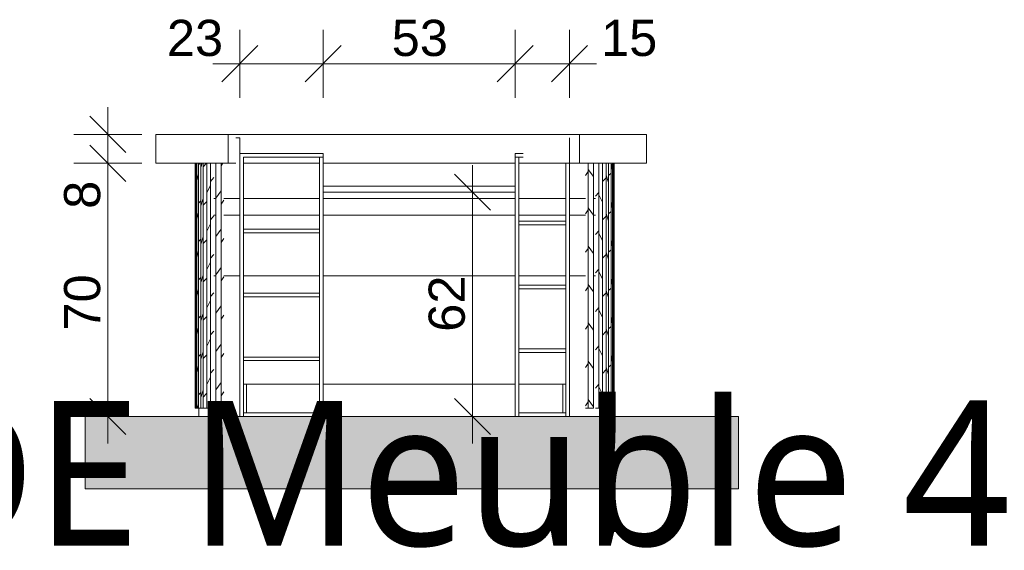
# Model space of a CAD drawing. Header units: millimetres. Extents: x -13154190 to -13148745, y -52871 to -46867.
# Tile 4 of 4: x -13151467 to -13148745, y -52871 to -51404. Entities that reach past the tile are written whole.
import ezdxf

# ---------------------------------------------------------------- set-up
doc = ezdxf.new("R2010")
doc.units = ezdxf.units.MM
doc.header["$MEASUREMENT"] = 0
for name, color, linetype in [('0._RDC (88)_1_AAG Marque_ FACADES', 7, 'Continuous'), ('FACADE Meuble 3_5_0', 7, 'Continuous'), ('FACADE Meuble 3_5_AAG constr dalles', 7, 'Continuous'), ('FACADE Meuble 3_5_AAG constr Poteaux', 7, 'Continuous'), ('FACADE Meuble 3_5_BQN 2 COTATIONS PC', 7, 'Continuous')]:
    doc.layers.add(name, color=color, linetype=linetype)
doc.styles.add('STYLE_GENERE_1', font='malgunsl.ttf')
doc.styles.add('STYLE_GENERE_2', font='txt')

msp = doc.modelspace()

# ---------------------------------------------------------------- hatches: boundary and pattern name
at = {"layer": 'FACADE Meuble 3_5_0', "linetype": 'Continuous', "lineweight": 18, "true_color": 0xb3b3b3}
msp.add_hatch(color=253, dxfattribs=at).paths.add_polyline_path([(-13149479.6, -52501.4), (-13151286.2, -52501.4), (-13151286.2, -52701.4), (-13149479.6, -52701.4)])

# ---------------------------------------------------------------- linework, layer by layer
at = {"layer": 'FACADE Meuble 3_5_0', "color": 250, "linetype": 'Continuous', "lineweight": 0, "true_color": 0x191919}
for p, q in [((-13150867.2, -51731.4), (-13150870, -51731.4)), ((-13150867.2, -51731.4), (-13150862.8, -51731.4)), ((-13150858.3, -51731.4), (-13150862.8, -51731.4)), ((-13150858.3, -51899), (-13150858.3, -51731.4)), ((-13149947, -51731.4), (-13149947, -51801.4)), ((-13150858.3, -51774.6), (-13150628.3, -51774.6)), ((-13150648.3, -51784.6), (-13150848.3, -51784.6)), ((-13150848.3, -51784.6), (-13150848.3, -51983.5)), ((-13150638.3, -51784.6), (-13150648.3, -51784.6)), ((-13150628.3, -51784.6), (-13150638.3, -51784.6)), ((-13150638.3, -51983.5), (-13150638.3, -51784.6)), ((-13150628.3, -51774.6), (-13150628.3, -51784.6)), ((-13150628.3, -51784.6), (-13150628.3, -51864.6)), ((-13150097, -51774.6), (-13150075.3, -51774.6)), ((-13150097, -51774.6), (-13150097, -51784.6)), ((-13150097, -51784.6), (-13150097, -51864.6)), ((-13150097, -51784.6), (-13150087, -51784.6)), ((-13150087, -51784.6), (-13150075.3, -51784.6)), ((-13150087, -51961.3), (-13150087, -51784.6)), ((-13149957, -51801.4), (-13149957, -51961.3)), ((-13149947, -51801.4), (-13149947, -51899)), ((-13150628.3, -51864.6), (-13150097, -51864.6)), ((-13150628.3, -51864.6), (-13150628.3, -51881.3)), ((-13150097, -51864.6), (-13150097, -51881.3)), ((-13150097, -51881.3), (-13150628.3, -51881.3)), ((-13150628.3, -51881.3), (-13150628.3, -52501.4)), ((-13150097, -51881.3), (-13150097, -52501.4)), ((-13150950.1, -51899), (-13150949.8, -51899)), ((-13150930.4, -51899), (-13150928.8, -51899)), ((-13150925.2, -51899), (-13150928.8, -51899)), ((-13150925.2, -51899), (-13150924.6, -51899)), ((-13150901.9, -51899), (-13150902.5, -51899)), ((-13150901.9, -51899), (-13150897.7, -51899)), ((-13150893.5, -51899), (-13150897.7, -51899)), ((-13150893.5, -51899), (-13150889.2, -51899)), ((-13150889.2, -51899), (-13150884.9, -51899)), ((-13150884.9, -51899), (-13150880.5, -51899)), ((-13150876.1, -51899), (-13150880.5, -51899)), ((-13150871.7, -51899), (-13150876.1, -51899)), ((-13150867.2, -51899), (-13150871.7, -51899)), ((-13150867.2, -51899), (-13150862.8, -51899)), ((-13150858.3, -51899), (-13150862.8, -51899)), ((-13150858.3, -52112.4), (-13150858.3, -51899)), ((-13150848.3, -51899), (-13150638.3, -51899)), ((-13150628.3, -51899), (-13150402.7, -51899)), ((-13150402.7, -51899), (-13150097, -51899)), ((-13150087, -51899), (-13149957, -51899)), ((-13149942.6, -51899), (-13149947, -51899)), ((-13149947, -51899), (-13149947, -52112.4)), ((-13149938.1, -51899), (-13149942.6, -51899)), ((-13149933.7, -51899), (-13149938.1, -51899)), ((-13149929.2, -51899), (-13149933.7, -51899)), ((-13149924.8, -51899), (-13149929.2, -51899)), ((-13149920.5, -51899), (-13149924.8, -51899)), ((-13149916.1, -51899), (-13149920.5, -51899)), ((-13149911.8, -51899), (-13149916.1, -51899)), ((-13149907.6, -51899), (-13149911.8, -51899)), ((-13149903.5, -51899), (-13149907.6, -51899)), ((-13149902.8, -51899), (-13149903.5, -51899)), ((-13149880.1, -51899), (-13149880.7, -51899)), ((-13149876.5, -51899), (-13149880.1, -51899)), ((-13149875, -51899), (-13149876.5, -51899)), ((-13149855.2, -51899), (-13149855.6, -51899)), ((-13150949.8, -51944.8), (-13150950.1, -51944.8)), ((-13150928.8, -51944.8), (-13150930.4, -51944.8)), ((-13150928.8, -51944.8), (-13150925.2, -51944.8)), ((-13150924.6, -51944.8), (-13150925.2, -51944.8)), ((-13150902.5, -51944.8), (-13150901.9, -51944.8)), ((-13150897.7, -51944.8), (-13150901.9, -51944.8)), ((-13150897.7, -51944.8), (-13150893.5, -51944.8)), ((-13150889.2, -51944.8), (-13150893.5, -51944.8)), ((-13150884.9, -51944.8), (-13150889.2, -51944.8)), ((-13150880.5, -51944.8), (-13150884.9, -51944.8)), ((-13150880.5, -51944.8), (-13150876.1, -51944.8)), ((-13150876.1, -51944.8), (-13150871.7, -51944.8)), ((-13150871.7, -51944.8), (-13150867.2, -51944.8)), ((-13150862.8, -51944.8), (-13150867.2, -51944.8)), ((-13150862.8, -51944.8), (-13150858.3, -51944.8)), ((-13150638.3, -51944.8), (-13150848.3, -51944.8)), ((-13150097, -51944.8), (-13150628.3, -51944.8)), ((-13149957, -51944.8), (-13150087, -51944.8)), ((-13149942.6, -51944.8), (-13149947, -51944.8)), ((-13149938.1, -51944.8), (-13149942.6, -51944.8)), ((-13149933.7, -51944.8), (-13149938.1, -51944.8)), ((-13149933.7, -51944.8), (-13149929.2, -51944.8)), ((-13149924.8, -51944.8), (-13149929.2, -51944.8)), ((-13149920.5, -51944.8), (-13149924.8, -51944.8)), ((-13149916.1, -51944.8), (-13149920.5, -51944.8)), ((-13149916.1, -51944.8), (-13149911.8, -51944.8)), ((-13149907.6, -51944.8), (-13149911.8, -51944.8)), ((-13149903.5, -51944.8), (-13149907.6, -51944.8)), ((-13149902.8, -51944.8), (-13149903.5, -51944.8)), ((-13149880.7, -51944.8), (-13149880.1, -51944.8)), ((-13149876.5, -51944.8), (-13149880.1, -51944.8)), ((-13149875, -51944.8), (-13149876.5, -51944.8)), ((-13149855.2, -51944.8), (-13149855.6, -51944.8)), ((-13150087, -51971.3), (-13150087, -51961.3)), ((-13149957, -51961.3), (-13150087, -51961.3)), ((-13150087, -52138), (-13150087, -51971.3)), ((-13150087, -51971.3), (-13149957, -51971.3)), ((-13149957, -51961.3), (-13149957, -51971.3)), ((-13149957, -51971.3), (-13149957, -52138)), ((-13150638.3, -51983.5), (-13150848.3, -51983.5)), ((-13150848.3, -51983.5), (-13150848.3, -51993.5)), ((-13150848.3, -51993.5), (-13150638.3, -51993.5)), ((-13150848.3, -51993.5), (-13150848.3, -52160.2)), ((-13150638.3, -51993.5), (-13150638.3, -51983.5)), ((-13150638.3, -52160.2), (-13150638.3, -51993.5)), ((-13150950.1, -52112.4), (-13150949.8, -52112.4)), ((-13150930.4, -52112.4), (-13150928.8, -52112.4)), ((-13150925.2, -52112.4), (-13150928.8, -52112.4)), ((-13150925.2, -52112.4), (-13150924.6, -52112.4)), ((-13150901.9, -52112.4), (-13150902.5, -52112.4)), ((-13150901.9, -52112.4), (-13150897.7, -52112.4)), ((-13150893.5, -52112.4), (-13150897.7, -52112.4)), ((-13150893.5, -52112.4), (-13150889.2, -52112.4)), ((-13150889.2, -52112.4), (-13150884.9, -52112.4)), ((-13150884.9, -52112.4), (-13150880.5, -52112.4)), ((-13150876.1, -52112.4), (-13150880.5, -52112.4)), ((-13150871.7, -52112.4), (-13150876.1, -52112.4)), ((-13150867.2, -52112.4), (-13150871.7, -52112.4)), ((-13150867.2, -52112.4), (-13150862.8, -52112.4)), ((-13150858.3, -52112.4), (-13150862.8, -52112.4)), ((-13150858.3, -52501.4), (-13150858.3, -52112.4)), ((-13150848.3, -52112.4), (-13150638.3, -52112.4)), ((-13150628.3, -52112.4), (-13150402.7, -52112.4)), ((-13150402.7, -52112.4), (-13150097, -52112.4)), ((-13150087, -52112.4), (-13149957, -52112.4)), ((-13149942.6, -52112.4), (-13149947, -52112.4)), ((-13149947, -52112.4), (-13149947, -52501.4)), ((-13149938.1, -52112.4), (-13149942.6, -52112.4)), ((-13149933.7, -52112.4), (-13149938.1, -52112.4)), ((-13149929.2, -52112.4), (-13149933.7, -52112.4)), ((-13149924.8, -52112.4), (-13149929.2, -52112.4)), ((-13149920.5, -52112.4), (-13149924.8, -52112.4)), ((-13149916.1, -52112.4), (-13149920.5, -52112.4)), ((-13149911.8, -52112.4), (-13149916.1, -52112.4)), ((-13149907.6, -52112.4), (-13149911.8, -52112.4)), ((-13149903.5, -52112.4), (-13149907.6, -52112.4)), ((-13149902.8, -52112.4), (-13149903.5, -52112.4)), ((-13149880.1, -52112.4), (-13149880.7, -52112.4)), ((-13149876.5, -52112.4), (-13149880.1, -52112.4)), ((-13149875, -52112.4), (-13149876.5, -52112.4)), ((-13149855.2, -52112.4), (-13149855.6, -52112.4)), ((-13150087, -52148), (-13150087, -52138)), ((-13149957, -52138), (-13150087, -52138)), ((-13149957, -52138), (-13149957, -52148)), ((-13150848.3, -52160.2), (-13150848.3, -52170.2)), ((-13150638.3, -52160.2), (-13150848.3, -52160.2)), ((-13150638.3, -52170.2), (-13150638.3, -52160.2)), ((-13150087, -52314.7), (-13150087, -52148)), ((-13150087, -52148), (-13149957, -52148)), ((-13149957, -52148), (-13149957, -52314.7)), ((-13150848.3, -52170.2), (-13150638.3, -52170.2)), ((-13150848.3, -52170.2), (-13150848.3, -52336.9)), ((-13150638.3, -52336.9), (-13150638.3, -52170.2)), ((-13150087, -52324.7), (-13150087, -52314.7)), ((-13149957, -52314.7), (-13150087, -52314.7)), ((-13150087, -52491.4), (-13150087, -52324.7)), ((-13150087, -52324.7), (-13149957, -52324.7)), ((-13149957, -52314.7), (-13149957, -52324.7)), ((-13149957, -52324.7), (-13149957, -52491.4)), ((-13150638.3, -52336.9), (-13150848.3, -52336.9)), ((-13150848.3, -52336.9), (-13150848.3, -52346.9)), ((-13150848.3, -52346.9), (-13150638.3, -52346.9)), ((-13150848.3, -52346.9), (-13150848.3, -52491.4)), ((-13150638.3, -52346.9), (-13150638.3, -52336.9)), ((-13150638.3, -52491.4), (-13150638.3, -52346.9)), ((-13150844.4, -52412.4), (-13150848.3, -52412.4)), ((-13150840.1, -52412.4), (-13150844.4, -52412.4)), ((-13150840.1, -52491.4), (-13150840.1, -52412.4)), ((-13150840.1, -52412.4), (-13150638.3, -52412.4)), ((-13150628.3, -52412.4), (-13150097, -52412.4)), ((-13150087, -52412.4), (-13149965.3, -52412.4)), ((-13149965.3, -52412.4), (-13149965.3, -52491.4)), ((-13149961, -52412.4), (-13149965.3, -52412.4)), ((-13149957, -52412.4), (-13149961, -52412.4)), ((-13150972.2, -52478.4), (-13150972.2, -52501.4)), ((-13150638.3, -52491.4), (-13150848.3, -52491.4)), ((-13150848.3, -52491.4), (-13150848.3, -52501.4)), ((-13150638.3, -52501.4), (-13150638.3, -52491.4)), ((-13150087, -52501.4), (-13150087, -52491.4)), ((-13149957, -52491.4), (-13150087, -52491.4)), ((-13149957, -52491.4), (-13149957, -52501.4)), ((-13149833.1, -52501.4), (-13149833.1, -52478.4)), ((-13150972.1, -52501.4), (-13150972.2, -52501.4)), ((-13150972.1, -52501.4), (-13150971.8, -52501.4)), ((-13150971.4, -52501.4), (-13150971.8, -52501.4)), ((-13150970.8, -52501.4), (-13150971.4, -52501.4)), ((-13150970, -52501.4), (-13150970.8, -52501.4)), ((-13150969, -52501.4), (-13150970, -52501.4)), ((-13150969, -52501.4), (-13150967.9, -52501.4)), ((-13150966.6, -52501.4), (-13150967.9, -52501.4)), ((-13150966.6, -52501.4), (-13150965.1, -52501.4)), ((-13150963.5, -52501.4), (-13150965.1, -52501.4)), ((-13150961.7, -52501.4), (-13150963.5, -52501.4)), ((-13150959.8, -52501.4), (-13150961.7, -52501.4)), ((-13150959.8, -52501.4), (-13150957.7, -52501.4)), ((-13150957.7, -52501.4), (-13150955.4, -52501.4)), ((-13150955.4, -52501.4), (-13150953, -52501.4)), ((-13150950.4, -52501.4), (-13150953, -52501.4)), ((-13150947.7, -52501.4), (-13150950.4, -52501.4)), ((-13150944.9, -52501.4), (-13150947.7, -52501.4)), ((-13150944.9, -52501.4), (-13150941.9, -52501.4)), ((-13150938.8, -52501.4), (-13150941.9, -52501.4)), ((-13150935.6, -52501.4), (-13150938.8, -52501.4)), ((-13150932.3, -52501.4), (-13150935.6, -52501.4)), ((-13150928.8, -52501.4), (-13150932.3, -52501.4)), ((-13150928.8, -52501.4), (-13150925.2, -52501.4)), ((-13150921.6, -52501.4), (-13150925.2, -52501.4)), ((-13150921.6, -52501.4), (-13150917.8, -52501.4)), ((-13150913.9, -52501.4), (-13150917.8, -52501.4)), ((-13150910, -52501.4), (-13150913.9, -52501.4)), ((-13150910, -52501.4), (-13150906, -52501.4)), ((-13150906, -52501.4), (-13150901.9, -52501.4)), ((-13150897.7, -52501.4), (-13150901.9, -52501.4)), ((-13150897.7, -52501.4), (-13150893.5, -52501.4)), ((-13150889.2, -52501.4), (-13150893.5, -52501.4)), ((-13150884.9, -52501.4), (-13150889.2, -52501.4)), ((-13150880.5, -52501.4), (-13150884.9, -52501.4)), ((-13150880.5, -52501.4), (-13150876.1, -52501.4)), ((-13150876.1, -52501.4), (-13150871.7, -52501.4)), ((-13150871.7, -52501.4), (-13150867.2, -52501.4)), ((-13150862.8, -52501.4), (-13150867.2, -52501.4)), ((-13150862.8, -52501.4), (-13150858.3, -52501.4)), ((-13150848.3, -52501.4), (-13150858.3, -52501.4)), ((-13150848.3, -52501.4), (-13150638.3, -52501.4)), ((-13150628.3, -52501.4), (-13150638.3, -52501.4)), ((-13150097, -52501.4), (-13150628.3, -52501.4)), ((-13150087, -52501.4), (-13150097, -52501.4)), ((-13149957, -52501.4), (-13150087, -52501.4)), ((-13149947, -52501.4), (-13149957, -52501.4)), ((-13149942.6, -52501.4), (-13149947, -52501.4)), ((-13149938.1, -52501.4), (-13149942.6, -52501.4)), ((-13149933.7, -52501.4), (-13149938.1, -52501.4)), ((-13149933.7, -52501.4), (-13149929.2, -52501.4)), ((-13149924.8, -52501.4), (-13149929.2, -52501.4)), ((-13149920.5, -52501.4), (-13149924.8, -52501.4)), ((-13149916.1, -52501.4), (-13149920.5, -52501.4)), ((-13149916.1, -52501.4), (-13149911.8, -52501.4)), ((-13149907.6, -52501.4), (-13149911.8, -52501.4)), ((-13149903.5, -52501.4), (-13149907.6, -52501.4)), ((-13149899.4, -52501.4), (-13149903.5, -52501.4)), ((-13149895.3, -52501.4), (-13149899.4, -52501.4)), ((-13149891.4, -52501.4), (-13149895.3, -52501.4)), ((-13149891.4, -52501.4), (-13149887.5, -52501.4)), ((-13149883.8, -52501.4), (-13149887.5, -52501.4)), ((-13149883.8, -52501.4), (-13149880.1, -52501.4)), ((-13149876.5, -52501.4), (-13149880.1, -52501.4)), ((-13149873.1, -52501.4), (-13149876.5, -52501.4)), ((-13149869.7, -52501.4), (-13149873.1, -52501.4)), ((-13149866.5, -52501.4), (-13149869.7, -52501.4)), ((-13149863.4, -52501.4), (-13149866.5, -52501.4)), ((-13149860.4, -52501.4), (-13149863.4, -52501.4)), ((-13149860.4, -52501.4), (-13149857.6, -52501.4)), ((-13149854.9, -52501.4), (-13149857.6, -52501.4)), ((-13149852.3, -52501.4), (-13149854.9, -52501.4)), ((-13149849.9, -52501.4), (-13149852.3, -52501.4)), ((-13149849.9, -52501.4), (-13149847.7, -52501.4)), ((-13149845.6, -52501.4), (-13149847.7, -52501.4)), ((-13149843.6, -52501.4), (-13149845.6, -52501.4)), ((-13149841.8, -52501.4), (-13149843.6, -52501.4)), ((-13149840.2, -52501.4), (-13149841.8, -52501.4)), ((-13149840.2, -52501.4), (-13149838.7, -52501.4)), ((-13149838.7, -52501.4), (-13149837.4, -52501.4)), ((-13149836.3, -52501.4), (-13149837.4, -52501.4)), ((-13149835.3, -52501.4), (-13149836.3, -52501.4)), ((-13149834.5, -52501.4), (-13149835.3, -52501.4)), ((-13149834.5, -52501.4), (-13149833.9, -52501.4)), ((-13149833.5, -52501.4), (-13149833.9, -52501.4)), ((-13149833.2, -52501.4), (-13149833.5, -52501.4)), ((-13149833.1, -52501.4), (-13149833.2, -52501.4))]:
    msp.add_line(p, q, dxfattribs=at)
at = {"layer": 'FACADE Meuble 3_5_0', "color": 7, "linetype": 'Continuous', "lineweight": 20, "flags": 128}
msp.add_lwpolyline([(-13149479.6, -52501.4), (-13151286.2, -52501.4), (-13151286.2, -52701.4), (-13149479.6, -52701.4)], close=True, dxfattribs=at)
at = {"layer": 'FACADE Meuble 3_5_AAG constr dalles', "color": 250, "linetype": 'Continuous', "lineweight": 0, "true_color": 0x191919}
for p, q in [((-13151090.5, -51721.4), (-13151086.8, -51721.4)), ((-13151090.5, -51801.4), (-13151090.5, -51721.4)), ((-13151086.8, -51721.4), (-13151073.3, -51721.4)), ((-13151073.3, -51721.4), (-13151050.1, -51721.4)), ((-13151050.1, -51721.4), (-13151018.1, -51721.4)), ((-13151018.1, -51721.4), (-13150978.2, -51721.4)), ((-13150978.2, -51721.4), (-13150931.4, -51721.4)), ((-13150931.4, -51721.4), (-13150891, -51721.4)), ((-13150891, -51721.4), (-13149919, -51721.4)), ((-13150891, -51801.4), (-13150891, -51721.4)), ((-13149919, -51801.4), (-13149919, -51721.4)), ((-13149919, -51721.4), (-13149892.8, -51721.4)), ((-13149892.8, -51721.4), (-13149845.9, -51721.4)), ((-13149845.9, -51721.4), (-13149805.9, -51721.4)), ((-13149805.9, -51721.4), (-13149773.9, -51721.4)), ((-13149773.9, -51721.4), (-13149750.9, -51721.4)), ((-13149750.9, -51721.4), (-13149737.5, -51721.4)), ((-13149737.5, -51721.4), (-13149734.2, -51721.4)), ((-13149734.2, -51801.4), (-13149734.2, -51721.4)), ((-13151090.5, -51801.4), (-13151086.8, -51801.4)), ((-13151086.8, -51801.4), (-13151073.3, -51801.4)), ((-13151073.3, -51801.4), (-13151050.1, -51801.4)), ((-13151050.1, -51801.4), (-13151018.1, -51801.4)), ((-13151018.1, -51801.4), (-13150978.2, -51801.4)), ((-13150978.2, -51801.4), (-13150931.4, -51801.4)), ((-13150931.4, -51801.4), (-13150924.6, -51801.4)), ((-13150902.5, -51801.4), (-13150891, -51801.4)), ((-13150891, -51801.4), (-13150870, -51801.4)), ((-13150848.3, -51801.4), (-13150638.3, -51801.4)), ((-13150628.3, -51801.4), (-13150097, -51801.4)), ((-13150087, -51801.4), (-13149919, -51801.4)), ((-13149919, -51801.4), (-13149902.8, -51801.4)), ((-13149880.7, -51801.4), (-13149845.9, -51801.4)), ((-13149845.9, -51801.4), (-13149805.9, -51801.4)), ((-13149805.9, -51801.4), (-13149773.9, -51801.4)), ((-13149773.9, -51801.4), (-13149750.9, -51801.4)), ((-13149750.9, -51801.4), (-13149737.5, -51801.4)), ((-13149737.5, -51801.4), (-13149734.2, -51801.4))]:
    msp.add_line(p, q, dxfattribs=at)
at = {"layer": 'FACADE Meuble 3_5_AAG constr Poteaux', "color": 7, "linetype": 'Continuous', "lineweight": 20}
for p, q in [((-13150982.2, -52478.4), (-13150982.2, -51801.4)), ((-13150981.9, -52478.4), (-13150981.9, -51801.4)), ((-13150980.5, -52478.4), (-13150980.5, -51801.4)), ((-13150977.1, -52478.4), (-13150977.1, -51801.4)), ((-13150973.2, -52478.4), (-13150973.2, -51801.4)), ((-13150966.7, -52478.4), (-13150966.7, -51801.4)), ((-13150959.9, -52478.4), (-13150959.9, -51801.4)), ((-13150949.8, -51801.4), (-13150939.5, -51801.4)), ((-13150949.8, -52478.4), (-13150949.8, -51801.4)), ((-13150939.5, -52478.4), (-13150939.5, -51801.4)), ((-13150939.5, -51801.4), (-13150931.4, -51801.4)), ((-13150924.6, -51801.4), (-13150910, -51801.4)), ((-13150924.6, -52478.4), (-13150924.6, -51801.4)), ((-13150910, -52478.4), (-13150910, -51801.4)), ((-13150910, -51801.4), (-13150902.5, -51801.4)), ((-13149902.8, -51801.4), (-13149895.3, -51801.4)), ((-13149895.3, -52478.4), (-13149895.3, -51801.4)), ((-13149895.3, -51801.4), (-13149880.7, -51801.4)), ((-13149880.7, -52478.4), (-13149880.7, -51801.4)), ((-13149875, -51801.4), (-13149865.9, -51801.4)), ((-13149865.9, -52478.4), (-13149865.9, -51801.4)), ((-13149865.9, -51801.4), (-13149855.6, -51801.4)), ((-13149855.6, -52478.4), (-13149855.6, -51801.4)), ((-13149845.9, -51801.4), (-13149845.5, -51801.4)), ((-13149845.5, -52478.4), (-13149845.5, -51801.4)), ((-13149845.5, -51801.4), (-13149838.6, -51801.4)), ((-13149838.6, -52478.4), (-13149838.6, -51801.4)), ((-13149832.1, -52478.4), (-13149832.1, -51801.4)), ((-13149828.2, -52478.4), (-13149828.2, -51801.4)), ((-13149824.8, -52478.4), (-13149824.8, -51801.4)), ((-13149823.5, -52478.4), (-13149823.5, -51801.4)), ((-13149823.1, -52478.4), (-13149823.1, -51801.4)), ((-13150982.2, -52478.4), (-13150981.9, -52478.4)), ((-13150981.9, -52478.4), (-13150980.5, -52478.4)), ((-13150980.5, -52478.4), (-13150977.1, -52478.4)), ((-13150977.1, -52478.4), (-13150973.2, -52478.4)), ((-13150973.2, -52478.4), (-13150966.7, -52478.4)), ((-13150966.7, -52478.4), (-13150959.9, -52478.4)), ((-13150959.9, -52478.4), (-13150950.1, -52478.4)), ((-13150949.8, -52478.4), (-13150939.5, -52478.4)), ((-13150939.5, -52478.4), (-13150930.4, -52478.4)), ((-13150924.6, -52478.4), (-13150910, -52478.4)), ((-13150910, -52478.4), (-13150902.5, -52478.4)), ((-13149902.8, -52478.4), (-13149895.3, -52478.4)), ((-13149895.3, -52478.4), (-13149880.7, -52478.4)), ((-13149875, -52478.4), (-13149865.9, -52478.4)), ((-13149865.9, -52478.4), (-13149855.6, -52478.4)), ((-13149855.2, -52478.4), (-13149845.5, -52478.4)), ((-13149845.5, -52478.4), (-13149838.6, -52478.4)), ((-13149838.6, -52478.4), (-13149832.1, -52478.4)), ((-13149832.1, -52478.4), (-13149828.2, -52478.4)), ((-13149828.2, -52478.4), (-13149824.8, -52478.4)), ((-13149824.8, -52478.4), (-13149823.5, -52478.4)), ((-13149823.5, -52478.4), (-13149823.1, -52478.4))]:
    msp.add_line(p, q, dxfattribs=at)
at = {"layer": 'FACADE Meuble 3_5_AAG constr Poteaux', "color": 1, "linetype": 'Continuous', "lineweight": 5}
for p, q in [((-13150973.2, -51805.5), (-13150969.1, -51801.4)), ((-13150973.2, -51805.5), (-13150969.1, -51801.4)), ((-13150966.7, -51812.6), (-13150962.9, -51801.4)), ((-13150966.7, -51812.6), (-13150962.9, -51801.4)), ((-13150959.9, -51811.1), (-13150950.7, -51801.4)), ((-13150959.9, -51811.1), (-13150950.7, -51801.4)), ((-13150910, -51808), (-13150905.5, -51801.4)), ((-13150910, -51808), (-13150905.5, -51801.4)), ((-13149855.6, -51803), (-13149856.4, -51801.4)), ((-13149855.6, -51803), (-13149856.4, -51801.4)), ((-13149828.2, -51820.5), (-13149832, -51801.4)), ((-13149828.2, -51820.5), (-13149832, -51801.4)), ((-13150980.5, -51825.2), (-13150977.1, -51821.8)), ((-13150980.5, -51825.2), (-13150977.1, -51821.8)), ((-13150977.1, -51850.1), (-13150973.2, -51830.1)), ((-13150977.1, -51850.1), (-13150973.2, -51830.1)), ((-13149902.8, -51835.4), (-13149895.3, -51824.4)), ((-13149880.7, -51838.3), (-13149895.3, -51818.3)), ((-13149838.6, -51854.6), (-13149845.5, -51834.6)), ((-13149838.6, -51854.6), (-13149845.5, -51834.6)), ((-13149838.6, -51835), (-13149832.1, -51828.4)), ((-13149838.6, -51835), (-13149832.1, -51828.4)), ((-13149823.5, -51842.9), (-13149824.8, -51822.9)), ((-13149823.5, -51842.9), (-13149824.8, -51822.9)), ((-13150982.2, -51862.5), (-13150981.9, -51862.1)), ((-13150982.2, -51862.5), (-13150981.9, -51862.1)), ((-13150981.9, -51874.8), (-13150980.5, -51854.8)), ((-13150981.5, -51869.8), (-13150980.5, -51854.8)), ((-13150949.8, -51882.6), (-13150939.5, -51862.6)), ((-13150939.5, -51851.6), (-13150930.4, -51841)), ((-13149855.2, -51851.9), (-13149845.5, -51841.5)), ((-13149855.2, -51851.9), (-13149845.5, -51841.5)), ((-13150924.6, -51897.5), (-13150910, -51877.5)), ((-13149875, -51892.5), (-13149865.9, -51881.8)), ((-13149875, -51892.5), (-13149865.9, -51881.8)), ((-13149855.6, -51909), (-13149865.9, -51889)), ((-13149855.6, -51909), (-13149865.9, -51889)), ((-13149828.2, -51874.7), (-13149824.8, -51871.3)), ((-13149828.2, -51874.7), (-13149824.8, -51871.3)), ((-13149823.5, -51870.5), (-13149823.1, -51870.2)), ((-13149823.5, -51870.5), (-13149823.1, -51870.2)), ((-13150973.2, -51911.6), (-13150966.7, -51905)), ((-13150966.7, -51918.6), (-13150959.9, -51898.6)), ((-13150959.9, -51917.2), (-13150950.1, -51906.8)), ((-13150910, -51914.1), (-13150902.5, -51903.2)), ((-13150910, -51914.1), (-13150902.5, -51903.2)), ((-13149828.2, -51926.6), (-13149832.1, -51906.6)), ((-13149828.2, -51926.6), (-13149832.1, -51906.6)), ((-13150980.5, -51931.3), (-13150977.1, -51927.8)), ((-13150977.1, -51956.1), (-13150973.2, -51936.1)), ((-13150939.5, -51957.7), (-13150930.4, -51947.1)), ((-13149902.8, -51941.4), (-13149895.3, -51930.5)), ((-13149880.7, -51944.4), (-13149895.3, -51924.4)), ((-13149855.2, -51958), (-13149845.5, -51947.5)), ((-13149855.2, -51958), (-13149845.5, -51947.5)), ((-13149838.6, -51960.6), (-13149845.5, -51940.6)), ((-13149838.6, -51960.6), (-13149845.5, -51940.6)), ((-13149838.6, -51941.1), (-13149832.1, -51934.5)), ((-13149838.6, -51941.1), (-13149832.1, -51934.5)), ((-13149823.5, -51949), (-13149824.8, -51929)), ((-13149823.5, -51949), (-13149824.8, -51929)), ((-13150982.2, -51968.5), (-13150981.9, -51968.2)), ((-13150981.9, -51980.9), (-13150980.5, -51960.9)), ((-13150949.8, -51988.7), (-13150939.5, -51968.7)), ((-13149823.5, -51976.5), (-13149823.1, -51976.2)), ((-13149823.5, -51976.5), (-13149823.1, -51976.2)), ((-13150924.6, -52003.5), (-13150910, -51983.5)), ((-13149875, -51998.5), (-13149865.9, -51987.9)), ((-13149875, -51998.5), (-13149865.9, -51987.9)), ((-13149855.6, -52015.1), (-13149865.9, -51995.1)), ((-13149855.6, -52015.1), (-13149865.9, -51995.1)), ((-13149828.2, -51980.8), (-13149824.8, -51977.4)), ((-13149828.2, -51980.8), (-13149824.8, -51977.4)), ((-13150973.2, -52017.6), (-13150966.7, -52011.1)), ((-13150966.7, -52024.7), (-13150959.9, -52004.7)), ((-13150959.9, -52023.3), (-13150950.1, -52012.9)), ((-13150910, -52020.1), (-13150902.5, -52009.2)), ((-13150910, -52020.1), (-13150902.5, -52009.2)), ((-13149880.7, -52050.4), (-13149895.3, -52030.4)), ((-13149828.2, -52032.7), (-13149832.1, -52012.7)), ((-13149828.2, -52032.7), (-13149832.1, -52012.7)), ((-13150980.5, -52037.3), (-13150977.1, -52033.9)), ((-13150977.1, -52062.2), (-13150973.2, -52042.2)), ((-13150939.5, -52063.8), (-13150930.4, -52053.1)), ((-13149902.8, -52047.5), (-13149895.3, -52036.6)), ((-13149855.2, -52064), (-13149845.5, -52053.6)), ((-13149855.2, -52064), (-13149845.5, -52053.6)), ((-13149838.6, -52066.7), (-13149845.5, -52046.7)), ((-13149838.6, -52066.7), (-13149845.5, -52046.7)), ((-13149838.6, -52047.1), (-13149832.1, -52040.5)), ((-13149838.6, -52047.1), (-13149832.1, -52040.5)), ((-13149823.5, -52055), (-13149824.8, -52035)), ((-13149823.5, -52055), (-13149824.8, -52035)), ((-13150982.2, -52074.6), (-13150981.9, -52074.3)), ((-13150981.9, -52086.9), (-13150980.5, -52066.9)), ((-13150949.8, -52094.8), (-13150939.5, -52074.8)), ((-13149828.2, -52086.9), (-13149824.8, -52083.4)), ((-13149828.2, -52086.9), (-13149824.8, -52083.4)), ((-13149823.5, -52082.6), (-13149823.1, -52082.3)), ((-13149823.5, -52082.6), (-13149823.1, -52082.3)), ((-13150966.7, -52130.8), (-13150959.9, -52110.8)), ((-13150924.6, -52109.6), (-13150910, -52089.6)), ((-13149875, -52104.6), (-13149865.9, -52094)), ((-13149875, -52104.6), (-13149865.9, -52094)), ((-13149855.6, -52121.2), (-13149865.9, -52101.2)), ((-13149855.6, -52121.2), (-13149865.9, -52101.2)), ((-13150980.5, -52143.4), (-13150977.1, -52140)), ((-13150973.2, -52123.7), (-13150966.7, -52117.1)), ((-13150959.9, -52129.3), (-13150950.1, -52118.9)), ((-13150910, -52126.2), (-13150902.5, -52115.3)), ((-13150910, -52126.2), (-13150902.5, -52115.3)), ((-13149880.7, -52156.5), (-13149895.3, -52136.5)), ((-13149828.2, -52138.7), (-13149832.1, -52118.7)), ((-13149828.2, -52138.7), (-13149832.1, -52118.7)), ((-13150977.1, -52168.3), (-13150973.2, -52148.3)), ((-13150939.5, -52169.8), (-13150930.4, -52159.2)), ((-13149902.8, -52153.6), (-13149895.3, -52142.6)), ((-13149855.2, -52170.1), (-13149845.5, -52159.7)), ((-13149855.2, -52170.1), (-13149845.5, -52159.7)), ((-13149838.6, -52172.8), (-13149845.5, -52152.8)), ((-13149838.6, -52172.8), (-13149845.5, -52152.8)), ((-13149838.6, -52153.2), (-13149832.1, -52146.6)), ((-13149838.6, -52153.2), (-13149832.1, -52146.6)), ((-13149823.5, -52161.1), (-13149824.8, -52141.1)), ((-13149823.5, -52161.1), (-13149824.8, -52141.1)), ((-13150982.2, -52180.7), (-13150981.9, -52180.3)), ((-13150981.9, -52193), (-13150980.5, -52173)), ((-13150949.8, -52200.8), (-13150939.5, -52180.8)), ((-13149828.2, -52192.9), (-13149824.8, -52189.5)), ((-13149828.2, -52192.9), (-13149824.8, -52189.5)), ((-13149823.5, -52188.7), (-13149823.1, -52188.3)), ((-13149823.5, -52188.7), (-13149823.1, -52188.3)), ((-13150966.7, -52236.8), (-13150959.9, -52216.8)), ((-13150924.6, -52215.7), (-13150910, -52195.7)), ((-13150910, -52232.3), (-13150902.5, -52221.4)), ((-13150910, -52232.3), (-13150902.5, -52221.4)), ((-13149875, -52210.7), (-13149865.9, -52200)), ((-13149875, -52210.7), (-13149865.9, -52200)), ((-13149855.6, -52227.2), (-13149865.9, -52207.2)), ((-13149855.6, -52227.2), (-13149865.9, -52207.2)), ((-13150980.5, -52249.5), (-13150977.1, -52246)), ((-13150973.2, -52229.8), (-13150966.7, -52223.2)), ((-13150959.9, -52235.4), (-13150950.1, -52225)), ((-13149902.8, -52259.6), (-13149895.3, -52248.7)), ((-13149880.7, -52262.6), (-13149895.3, -52242.6)), ((-13149828.2, -52244.8), (-13149832.1, -52224.8)), ((-13149828.2, -52244.8), (-13149832.1, -52224.8)), ((-13149823.5, -52267.2), (-13149824.8, -52247.2)), ((-13149823.5, -52267.2), (-13149824.8, -52247.2)), ((-13150977.1, -52274.3), (-13150973.2, -52254.3)), ((-13150939.5, -52275.9), (-13150930.4, -52265.3)), ((-13149855.2, -52276.2), (-13149845.5, -52265.7)), ((-13149855.2, -52276.2), (-13149845.5, -52265.7)), ((-13149838.6, -52278.8), (-13149845.5, -52258.8)), ((-13149838.6, -52278.8), (-13149845.5, -52258.8)), ((-13149838.6, -52259.3), (-13149832.1, -52252.7)), ((-13149838.6, -52259.3), (-13149832.1, -52252.7)), ((-13150982.2, -52286.7), (-13150981.9, -52286.4)), ((-13150981.9, -52299.1), (-13150980.5, -52279.1)), ((-13150949.8, -52306.9), (-13150939.5, -52286.9)), ((-13150924.6, -52321.7), (-13150910, -52301.7)), ((-13149828.2, -52299), (-13149824.8, -52295.6)), ((-13149828.2, -52299), (-13149824.8, -52295.6)), ((-13149823.5, -52294.7), (-13149823.1, -52294.4)), ((-13149823.5, -52294.7), (-13149823.1, -52294.4)), ((-13150973.2, -52335.8), (-13150966.7, -52329.3)), ((-13150966.7, -52342.9), (-13150959.9, -52322.9)), ((-13150910, -52338.3), (-13150902.5, -52327.4)), ((-13150910, -52338.3), (-13150902.5, -52327.4)), ((-13149875, -52316.7), (-13149865.9, -52306.1)), ((-13149875, -52316.7), (-13149865.9, -52306.1)), ((-13149855.6, -52333.3), (-13149865.9, -52313.3)), ((-13149855.6, -52333.3), (-13149865.9, -52313.3)), ((-13149828.2, -52350.9), (-13149832.1, -52330.9)), ((-13149828.2, -52350.9), (-13149832.1, -52330.9)), ((-13150980.5, -52355.5), (-13150977.1, -52352.1)), ((-13150959.9, -52341.5), (-13150950.1, -52331.1)), ((-13149902.8, -52365.7), (-13149895.3, -52354.8)), ((-13149880.7, -52368.6), (-13149895.3, -52348.6)), ((-13149823.5, -52373.2), (-13149824.8, -52353.2)), ((-13149823.5, -52373.2), (-13149824.8, -52353.2)), ((-13150981.9, -52405.1), (-13150980.5, -52385.1)), ((-13150977.1, -52380.4), (-13150973.2, -52360.4)), ((-13150939.5, -52382), (-13150930.4, -52371.3)), ((-13149855.2, -52382.2), (-13149845.5, -52371.8)), ((-13149855.2, -52382.2), (-13149845.5, -52371.8)), ((-13149838.6, -52384.9), (-13149845.5, -52364.9)), ((-13149838.6, -52384.9), (-13149845.5, -52364.9)), ((-13149838.6, -52365.3), (-13149832.1, -52358.7)), ((-13149838.6, -52365.3), (-13149832.1, -52358.7)), ((-13150982.2, -52392.8), (-13150981.9, -52392.5)), ((-13150949.8, -52413), (-13150939.5, -52393)), ((-13150924.6, -52427.8), (-13150910, -52407.8)), ((-13149875, -52422.8), (-13149865.9, -52412.2)), ((-13149875, -52422.8), (-13149865.9, -52412.2)), ((-13149828.2, -52405.1), (-13149824.8, -52401.6)), ((-13149828.2, -52405.1), (-13149824.8, -52401.6)), ((-13149823.5, -52400.8), (-13149823.1, -52400.5)), ((-13149823.5, -52400.8), (-13149823.1, -52400.5)), ((-13150973.2, -52441.9), (-13150966.7, -52435.3)), ((-13150966.7, -52449), (-13150959.9, -52429)), ((-13150959.9, -52447.5), (-13150950.1, -52437.1)), ((-13150910, -52444.4), (-13150902.5, -52433.5)), ((-13150910, -52444.4), (-13150902.5, -52433.5)), ((-13149855.6, -52439.4), (-13149865.9, -52419.4)), ((-13149855.6, -52439.4), (-13149865.9, -52419.4)), ((-13149828.2, -52456.9), (-13149832.1, -52436.9)), ((-13149828.2, -52456.9), (-13149832.1, -52436.9)), ((-13150980.5, -52461.6), (-13150977.1, -52458.2)), ((-13150975.5, -52478.4), (-13150973.2, -52466.5)), ((-13149902.8, -52471.7), (-13149895.3, -52460.8)), ((-13149880.7, -52474.7), (-13149895.3, -52454.7)), ((-13149838.6, -52471.4), (-13149832.1, -52464.8)), ((-13149838.6, -52471.4), (-13149832.1, -52464.8)), ((-13149823.5, -52478.4), (-13149824.8, -52459.3)), ((-13149823.5, -52478.4), (-13149824.8, -52459.3)), ((-13150931.2, -52478.4), (-13150930.4, -52477.4)), ((-13149846, -52478.4), (-13149845.5, -52477.9)), ((-13149846, -52478.4), (-13149845.5, -52477.9)), ((-13149842.9, -52478.4), (-13149845.5, -52471)), ((-13149842.9, -52478.4), (-13149845.5, -52471))]:
    msp.add_line(p, q, dxfattribs=at)
at = {"layer": 'FACADE Meuble 3_5_BQN 2 COTATIONS PC', "color": 7, "linetype": 'Continuous', "lineweight": 5}
for p, q in [((-13150858.3, -51620), (-13150858.3, -51432.5)), ((-13150628.3, -51620), (-13150628.3, -51432.5)), ((-13150097, -51620), (-13150097, -51432.5)), ((-13149947, -51620), (-13149947, -51432.5)), ((-13150808.3, -51476.2), (-13150908.3, -51576.2)), ((-13150578.3, -51476.2), (-13150678.3, -51576.2)), ((-13150047, -51476.2), (-13150147, -51576.2)), ((-13149997, -51576.2), (-13149897, -51476.2)), ((-13150933.3, -51526.2), (-13150858.3, -51526.2)), ((-13150858.3, -51526.2), (-13150628.3, -51526.2)), ((-13150628.3, -51526.2), (-13150097, -51526.2)), ((-13150097, -51526.2), (-13149947, -51526.2)), ((-13149947, -51526.2), (-13149872, -51526.2)), ((-13151223.3, -51721.4), (-13151223.3, -51646.4)), ((-13151273.3, -51671.4), (-13151173.3, -51771.4)), ((-13151129.6, -51721.4), (-13151317.1, -51721.4)), ((-13151223.3, -51801.4), (-13151223.3, -51721.4)), ((-13151173.3, -51851.4), (-13151273.3, -51751.4)), ((-13151129.6, -51801.4), (-13151317.1, -51801.4)), ((-13151223.3, -52501.4), (-13151223.3, -51801.4)), ((-13150215, -51881.3), (-13150215, -51806.3)), ((-13150165, -51931.3), (-13150265, -51831.3)), ((-13150121.3, -51881.3), (-13150308.8, -51881.3)), ((-13150215, -52501.4), (-13150215, -51881.3)), ((-13151273.3, -52451.4), (-13151173.3, -52551.4)), ((-13150265, -52451.4), (-13150165, -52551.4)), ((-13151129.6, -52501.4), (-13151317.1, -52501.4)), ((-13151223.3, -52576.4), (-13151223.3, -52501.4)), ((-13150121.3, -52501.4), (-13150308.8, -52501.4)), ((-13150215, -52576.4), (-13150215, -52501.4))]:
    msp.add_line(p, q, dxfattribs=at)

# ---------------------------------------------------------------- texts
at = {"layer": '0._RDC (88)_1_AAG Marque_ FACADES', "color": 7, "linetype": 'Continuous', "lineweight": 20, "insert": (-13148727.6, -52864.2), "char_height": 400, "attachment_point": 9, "style": 'STYLE_GENERE_1'}
msp.add_mtext('\\A1;{\\pqr;\\pt0;\\fMalgun Gothic Semilight|b0|i0|c0|p0;\\W1.000000;FACADE Meuble 4}', dxfattribs=at)
at = {"layer": 'FACADE Meuble 3_5_BQN 2 COTATIONS PC', "color": 7, "linetype": 'Continuous', "lineweight": 5, "char_height": 100, "attachment_point": 7, "style": 'STYLE_GENERE_2'}
for s, insert, width in [('\\A1;{\\pql;\\fArial Unicode MS|b0|i0|c0|p0;\\W1.000000;23}', (-13151060.1, -51506.2), 151.793), ('\\A1;{\\pql;\\fArial Unicode MS|b0|i0|c0|p0;\\W1.000000;53}', (-13150438.6, -51506.2), 151.793), ('\\A1;{\\pql;\\fArial Unicode MS|b0|i0|c0|p0;\\W1.000000;15}', (-13149859.5, -51506.2), 129.527)]:
    msp.add_mtext(s, dxfattribs=dict(at, insert=insert, width=width))
at = {"layer": 'FACADE Meuble 3_5_BQN 2 COTATIONS PC', "color": 7, "linetype": 'Continuous', "lineweight": 5, "char_height": 100, "attachment_point": 7, "rotation": 90, "style": 'STYLE_GENERE_2'}
for s, insert, width in [('\\A1;{\\pql;\\fArial Unicode MS|b0|i0|c0|p0;\\W1.000000;8}', (-13151243.3, -51927.3), 75.896), ('\\A1;{\\pql;\\fArial Unicode MS|b0|i0|c0|p0;\\W1.000000;70}', (-13151243.3, -52263.8), 148.829), ('\\A1;{\\pql;\\fArial Unicode MS|b0|i0|c0|p0;\\W1.000000;62}', (-13150235, -52267.2), 151.793)]:
    msp.add_mtext(s, dxfattribs=dict(at, insert=insert, width=width))

doc.saveas('drawing.dxf')
